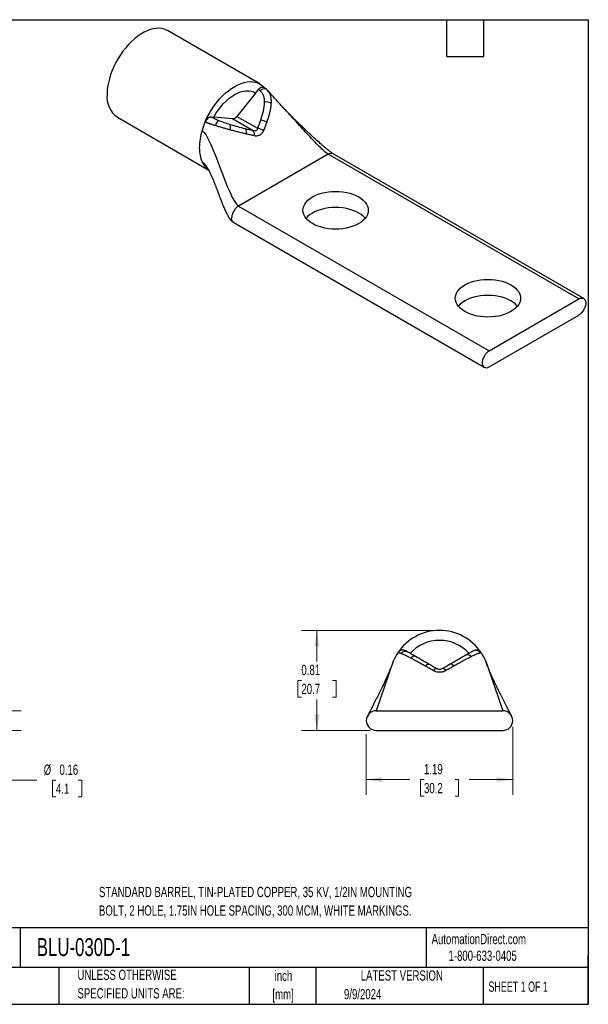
# Model space of a CAD drawing. Header units: inches. Extents: x 0.2 to 10.8, y 0.2 to 8.2.
# Tile 2 of 2: x 6.1 to 10.8, y 0.2 to 8.2. Entities that reach past the tile are written whole.
import ezdxf

# ---------------------------------------------------------------- set-up
doc = ezdxf.new("R2010")
doc.units = ezdxf.units.IN
doc.header["$MEASUREMENT"] = 0
doc.layers.add('TEXT', color=140, linetype='Continuous', lineweight=25)
doc.styles.add('SLDTEXTSTYLE0', font='TXT', dxfattribs={"width": 0.7})
doc.styles.add('SLDTEXTSTYLE1', font='TXT', dxfattribs={"width": 0.65})
doc.dimstyles.new('SLDDIMSTYLE0', dxfattribs={"dimtxt": 0.084961, "dimasz": 0.13, "dimexe": 0, "dimexo": 0.0625, "dimgap": 0.02124, "dimtad": 0, "dimtih": 1, "dimtoh": 1, "dimrnd": 1e-09, "dimdsep": 46, "dimtxsty": 'SLDTEXTSTYLE0', "dimsah": 1, "dimcen": 0.09, "dimadec": 0, "dimazin": 2, "dimtfac": 1, "dimtmove": 0, "dimatfit": 0, "dimfxl": 0, "dimfrac": 2, "dimtolj": 1, "dimtzin": 12, "dimarcsym": 0})
doc.dimstyles.new('SLDDIMSTYLE1', dxfattribs={"dimtxt": 0.084961, "dimasz": 0.13, "dimexe": 0, "dimexo": 0.0625, "dimgap": 0.02124, "dimtad": 0, "dimtih": 1, "dimtoh": 1, "dimrnd": 1e-09, "dimzin": 12, "dimdsep": 46, "dimtxsty": 'SLDTEXTSTYLE0', "dimsah": 1, "dimcen": 0.09, "dimadec": 0, "dimazin": 3, "dimtfac": 1, "dimtofl": 0, "dimtmove": 0, "dimatfit": 3, "dimfxl": 0, "dimfrac": 2, "dimtolj": 1, "dimtzin": 12, "dimarcsym": 0})
doc.dimstyles.new('SLDDIMSTYLE3', dxfattribs={"dimtxt": 0.084961, "dimasz": 0.13, "dimexe": 0, "dimexo": 0.0625, "dimgap": 0.02124, "dimtad": 0, "dimtih": 1, "dimtoh": 1, "dimrnd": 1e-09, "dimdsep": 46, "dimtxsty": 'SLDTEXTSTYLE0', "dimsah": 1, "dimcen": 0.09, "dimadec": 0, "dimazin": 2, "dimtfac": 1, "dimtofl": 0, "dimtmove": 0, "dimatfit": 3, "dimfxl": 0, "dimfrac": 2, "dimtolj": 1, "dimtzin": 12, "dimarcsym": 0})

# ---------------------------------------------------------------- blocks, each defined once
blk = doc.blocks.new('_D_4')
at = {"color": 7, "linetype": 'Continuous', "lineweight": 0}
for p, q in [((6.0171, 2.6354), (6.0171, 2.8854)), ((5.6734, 2.6354), (6.1421, 2.6354)), ((5.6734, 2.4754), (6.1421, 2.4754)), ((6.0171, 2.0713), (6.0171, 2.4754)), ((6.2671, 2.0713), (6.0171, 2.0713)), ((6.4236, 2.0713), (6.3951, 2.0713)), ((6.3951, 2.0713), (6.3951, 1.9363)), ((6.6054, 2.0713), (6.634, 2.0713)), ((6.634, 2.0713), (6.634, 1.9363)), ((6.3951, 1.9363), (6.4236, 1.9363)), ((6.634, 1.9363), (6.6054, 1.9363))]:
    blk.add_line(p, q, dxfattribs=at)
at = {"color": 7, "linetype": 'Continuous', "lineweight": 18}
for points in [[(6.0171, 2.6354), (6.0371, 2.7654), (5.9971, 2.7654)], [(6.0171, 2.4754), (5.9971, 2.3454), (6.0371, 2.3454)]]:
    blk.add_solid(points, dxfattribs=at)
at = {"color": 7, "linetype": 'Continuous', "lineweight": 18, "char_height": 0.08333, "attachment_point": 1, "style": 'SLDTEXTSTYLE0'}
for s, insert in [('%%c', (6.3242, 2.1978)), ('0.16', (6.4524, 2.1978)), ('4.1', (6.4236, 2.0437))]:
    blk.add_mtext(s, dxfattribs=dict(at, insert=insert))
blk = doc.blocks.new('_D_5')
at = {"color": 7, "linetype": 'Continuous', "lineweight": 0}
for p, q in [((9.491, 3.2884), (8.4199, 3.2884)), ((8.5449, 3.2884), (8.5449, 3.0359)), ((8.4186, 2.8819), (8.3901, 2.8819)), ((8.3901, 2.8819), (8.3901, 2.7468)), ((8.6711, 2.8819), (8.6996, 2.8819)), ((8.6996, 2.8819), (8.6996, 2.7468)), ((8.3901, 2.7468), (8.4186, 2.7468)), ((8.5449, 2.4754), (8.5449, 2.7278)), ((8.6996, 2.7468), (8.6711, 2.7468)), ((8.976, 2.4754), (8.4199, 2.4754))]:
    blk.add_line(p, q, dxfattribs=at)
at = {"color": 7, "linetype": 'Continuous', "lineweight": 18}
for points in [[(8.5449, 3.2884), (8.5249, 3.1584), (8.5649, 3.1584)], [(8.5449, 2.4754), (8.5649, 2.6054), (8.5249, 2.6054)]]:
    blk.add_solid(points, dxfattribs=at)
at = {"color": 7, "linetype": 'Continuous', "lineweight": 18, "char_height": 0.08333, "attachment_point": 1, "style": 'SLDTEXTSTYLE0'}
for s, insert in [('0.81', (8.4186, 3.0083)), ('20.7', (8.4186, 2.8543))]:
    blk.add_mtext(s, dxfattribs=dict(at, insert=insert))
blk = doc.blocks.new('_D_6')
at = {"color": 7, "linetype": 'Continuous', "lineweight": 0}
for p, q in [((10.136, 2.5054), (10.136, 1.9509)), ((8.946, 2.4454), (8.946, 1.9509)), ((8.946, 2.0759), (9.2996, 2.0759)), ((9.4148, 2.0759), (9.3862, 2.0759)), ((9.3862, 2.0759), (9.3862, 1.9409)), ((9.6672, 2.0759), (9.6958, 2.0759)), ((9.6958, 2.0759), (9.6958, 1.9409)), ((10.136, 2.0759), (9.7824, 2.0759)), ((9.3862, 1.9409), (9.4148, 1.9409)), ((9.6958, 1.9409), (9.6672, 1.9409))]:
    blk.add_line(p, q, dxfattribs=at)
at = {"color": 7, "linetype": 'Continuous', "lineweight": 18}
for points in [[(8.946, 2.0759), (9.076, 2.0559), (9.076, 2.0959)], [(10.136, 2.0759), (10.006, 2.0959), (10.006, 2.0559)]]:
    blk.add_solid(points, dxfattribs=at)
at = {"color": 7, "linetype": 'Continuous', "lineweight": 18, "char_height": 0.08333, "attachment_point": 1, "style": 'SLDTEXTSTYLE0'}
for s, insert in [('1.19', (9.4148, 2.2024)), ('30.2', (9.4148, 2.0483))]:
    blk.add_mtext(s, dxfattribs=dict(at, insert=insert))

msp = doc.modelspace()

# ---------------------------------------------------------------- linework, layer by layer
for p, q in [((8.0795, 7.7283), (7.33, 8.161)), ((8.0456, 7.6534), (8.0692, 7.6828)), ((8.0695, 7.6827), (8.0692, 7.6828)), ((8.1321, 7.6857), (8.1107, 7.7016)), ((8.1124, 7.7007), (8.1119, 7.701)), ((8.1478, 7.6699), (8.1321, 7.6857)), ((8.0456, 7.6534), (7.8939, 7.4647)), ((8.1405, 7.6773), (8.1464, 7.6698)), ((6.9235, 7.4569), (7.6651, 7.0287)), ((7.6833, 7.46), (7.6837, 7.4598)), ((7.6833, 7.46), (7.7069, 7.4579)), ((7.8586, 7.4443), (7.7069, 7.4579)), ((8.0263, 7.3475), (7.8586, 7.4443)), ((7.8939, 7.4647), (8.0617, 7.3679)), ((8.6364, 7.1566), (7.9081, 6.7361)), ((10.6729, 5.9809), (8.6364, 7.1566)), ((10.7129, 5.9849), (8.6764, 7.1605)), ((7.6625, 7.033), (7.6626, 7.0331)), ((7.9081, 6.7361), (9.9445, 5.5605)), ((7.8681, 6.6015), (9.9045, 5.4259)), ((9.9445, 5.5605), (10.6729, 5.9809)), ((9.9445, 5.4298), (10.6729, 5.8503)), ((9.1654, 3.0374), (9.1536, 3.0025)), ((9.9285, 3.0022), (9.9166, 3.0374)), ((9.026, 2.6354), (10.056, 2.6354)), ((9.026, 2.4754), (10.056, 2.4754))]:
    msp.add_line(p, q)
at = {"flags": 128}
for points in [[(7.33, 8.161), (7.3254, 8.1635), (7.3059, 8.1719), (7.2851, 8.1773), (7.2629, 8.1798), (7.2397, 8.1793), (7.2155, 8.1759), (7.1907, 8.1694), (7.1653, 8.1601), (7.1396, 8.1479), (7.1138, 8.1331), (7.0881, 8.1156), (7.0628, 8.0956), (7.0379, 8.0733), (7.0137, 8.0489), (6.9905, 8.0226), (6.9684, 7.9945), (6.9475, 7.965), (6.9281, 7.9341), (6.9103, 7.9023), (6.8942, 7.8698), (6.88, 7.8367), (6.8677, 7.8034), (6.8576, 7.7702), (6.8496, 7.7373), (6.8439, 7.7049), (6.8404, 7.6734), (6.8393, 7.643)], [(7.636, 7.4198), (7.6512, 7.4527), (7.6682, 7.485), (7.6868, 7.5165), (7.707, 7.5468), (7.7285, 7.5757), (7.7513, 7.603), (7.775, 7.6285), (7.7996, 7.6519), (7.8248, 7.6731), (7.8504, 7.6919), (7.8763, 7.7081), (7.9021, 7.7217), (7.9277, 7.7325), (7.9529, 7.7404), (7.9775, 7.7453), (8.0012, 7.7473), (8.024, 7.7462), (8.0455, 7.7422), (8.0657, 7.7352), (8.0844, 7.7253), (8.1013, 7.7126), (8.1151, 7.6988)], [(8.1169, 7.6969), (8.1127, 7.7005), (8.1107, 7.7016)], [(8.1366, 7.6822), (8.1321, 7.6857), (8.1321, 7.6857)], [(7.7069, 7.4579), (7.7239, 7.4869), (7.7425, 7.5148), (7.7625, 7.5412), (7.7838, 7.5658), (7.806, 7.5883), (7.829, 7.6086), (7.8525, 7.6265), (7.8763, 7.6416), (7.9, 7.6539), (7.9235, 7.6632), (7.9465, 7.6694), (7.9687, 7.6725), (7.99, 7.6725), (8.01, 7.6692), (8.0286, 7.6628), (8.0456, 7.6534)], [(8.5088, 6.593), (8.4889, 6.6059), (8.4717, 6.6199), (8.4573, 6.6349), (8.4459, 6.6508), (8.4377, 6.6673), (8.4327, 6.6843), (8.431, 6.7014), (8.4327, 6.7186), (8.4377, 6.7355), (8.4459, 6.752), (8.4573, 6.7679), (8.4717, 6.783), (8.4889, 6.797), (8.5088, 6.8098), (8.531, 6.8212), (8.5552, 6.8312), (8.5813, 6.8395), (8.6088, 6.8461), (8.6374, 6.8508), (8.6668, 6.8537), (8.6965, 6.8547), (8.7262, 6.8537), (8.7556, 6.8508), (8.7842, 6.8461), (8.8117, 6.8395), (8.8377, 6.8312), (8.862, 6.8212), (8.8842, 6.8098), (8.9041, 6.797), (8.9213, 6.783), (8.9357, 6.7679), (8.9471, 6.752), (8.9553, 6.7355), (8.9603, 6.7186), (8.962, 6.7014), (8.9603, 6.6843), (8.9553, 6.6673), (8.9471, 6.6508), (8.9357, 6.6349), (8.9213, 6.6199), (8.9041, 6.6059), (8.8842, 6.593), (8.862, 6.5816), (8.8377, 6.5716), (8.8117, 6.5633), (8.7842, 6.5567), (8.7556, 6.552), (8.7262, 6.5491), (8.6965, 6.5481), (8.6668, 6.5491), (8.6374, 6.552), (8.6088, 6.5567), (8.5813, 6.5633), (8.5552, 6.5716), (8.531, 6.5816), (8.5088, 6.593)], [(8.9367, 6.6361), (8.9357, 6.6373), (8.9213, 6.6523), (8.9041, 6.6663), (8.8842, 6.6791), (8.862, 6.6906), (8.8377, 6.7005), (8.8117, 6.7089), (8.7842, 6.7154), (8.7556, 6.7202), (8.7262, 6.7231), (8.6965, 6.724), (8.6668, 6.7231), (8.6374, 6.7202), (8.6088, 6.7154), (8.5813, 6.7089), (8.5552, 6.7005), (8.531, 6.6906), (8.5088, 6.6791), (8.4889, 6.6663), (8.4717, 6.6523), (8.4573, 6.6373), (8.4563, 6.6361)], [(9.7462, 5.8787), (9.7264, 5.8915), (9.7091, 5.9055), (9.6947, 5.9206), (9.6833, 5.9364), (9.6751, 5.953), (9.6701, 5.9699), (9.6684, 5.9871), (9.6701, 6.0042), (9.6751, 6.0212), (9.6833, 6.0377), (9.6947, 6.0536), (9.7091, 6.0686), (9.7264, 6.0826), (9.7462, 6.0954), (9.7684, 6.1069), (9.7927, 6.1168), (9.8187, 6.1251), (9.8462, 6.1317), (9.8749, 6.1365), (9.9042, 6.1394), (9.9339, 6.1403), (9.9637, 6.1394), (9.993, 6.1365), (10.0216, 6.1317), (10.0491, 6.1251), (10.0752, 6.1168), (10.0995, 6.1069), (10.1217, 6.0954), (10.1415, 6.0826), (10.1587, 6.0686), (10.1731, 6.0536), (10.1845, 6.0377), (10.1928, 6.0212), (10.1978, 6.0042), (10.1994, 5.9871), (10.1978, 5.9699), (10.1928, 5.953), (10.1845, 5.9364), (10.1731, 5.9206), (10.1587, 5.9055), (10.1415, 5.8915), (10.1217, 5.8787), (10.0995, 5.8672), (10.0752, 5.8573), (10.0491, 5.849), (10.0216, 5.8424), (9.993, 5.8376), (9.9637, 5.8348), (9.9339, 5.8338), (9.9042, 5.8348), (9.8749, 5.8376), (9.8462, 5.8424), (9.8187, 5.849), (9.7927, 5.8573), (9.7684, 5.8672), (9.7462, 5.8787)], [(10.1741, 5.9217), (10.1731, 5.9229), (10.1587, 5.938), (10.1415, 5.952), (10.1217, 5.9648), (10.0995, 5.9762), (10.0752, 5.9862), (10.0491, 5.9945), (10.0216, 6.0011), (9.993, 6.0058), (9.9637, 6.0087), (9.9339, 6.0097), (9.9042, 6.0087), (9.8749, 6.0058), (9.8462, 6.0011), (9.8187, 5.9945), (9.7927, 5.9862), (9.7684, 5.9762), (9.7462, 5.9648), (9.7264, 5.952), (9.7091, 5.938), (9.6947, 5.9229), (9.6938, 5.9217)], [(10.6729, 5.9809), (10.6846, 5.9863), (10.6959, 5.9886), (10.7061, 5.9877), (10.7149, 5.9836), (10.7218, 5.9766), (10.7267, 5.9669), (10.7291, 5.9549), (10.7291, 5.9413), (10.7267, 5.9265), (10.7218, 5.9112), (10.7149, 5.8962), (10.7061, 5.882), (10.6959, 5.8692), (10.6846, 5.8585), (10.6729, 5.8503)], [(9.9445, 5.5605), (9.9328, 5.5523), (9.9215, 5.5416), (9.9113, 5.5288), (9.9025, 5.5146), (9.8955, 5.4995), (9.8907, 5.4843), (9.8883, 5.4695), (9.8883, 5.4559), (9.8907, 5.4439), (9.8955, 5.4342), (9.9025, 5.4272), (9.9113, 5.4231), (9.9215, 5.4222), (9.9328, 5.4245), (9.9445, 5.4298)], [(9.4247, 2.9978), (9.4289, 3.0024), (9.4331, 3.0064), (9.4373, 3.0097), (9.4412, 3.0121), (9.4449, 3.0138), (9.4484, 3.0146), (9.4514, 3.0146), (9.454, 3.0136)], [(9.4895, 2.9615), (9.4934, 2.966), (9.4974, 2.97), (9.5012, 2.9732), (9.5048, 2.9758), (9.5081, 2.9775), (9.5111, 2.9784), (9.5138, 2.9785), (9.516, 2.9778)], [(9.5926, 2.9615), (9.5886, 2.966), (9.5847, 2.97), (9.5809, 2.9732), (9.5772, 2.9758), (9.5739, 2.9775), (9.5709, 2.9784), (9.5682, 2.9785), (9.566, 2.9778)], [(9.6576, 2.998), (9.6534, 3.0026), (9.6491, 3.0066), (9.645, 3.0098), (9.6411, 3.0123), (9.6373, 3.014), (9.6339, 3.0148), (9.6309, 3.0147), (9.6283, 3.0138)]]:
    msp.add_lwpolyline(points, dxfattribs=at)
for centre, radius, start, end in [((8.1041, 7.6616), 0.0405, 80.59527, 148.67963), ((8.1192, 7.6403), 0.0472, 74.11444, 138.2844), ((7.0407, 7.622), 0.2025, 174.04772, 234.6401), ((8.1336, 7.5), 0.0815, 62.31124, 102.11792), ((7.6924, 7.4021), 0.0583, 98.58698, 162.75986), ((7.8558, 7.4899), 0.0456, 273.42954, 326.56509), ((7.8663, 7.3366), 0.1559, 142.53658, 160.35215), ((7.779, 7.3772), 0.0635, 339.28164, 17.97893), ((7.9248, 7.3328), 0.0485, 345.66773, 37.86133), ((8.0426, 7.251), 0.1184, 55.18082, 80.71766), ((8.0751, 7.3241), 0.1105, 56.38835, 84.23167), ((7.991, 7.316), 0.0473, 348.01405, 41.72351), ((9.541, 2.8819), 0.4065, 33.3087, 146.6913), ((9.541, 2.8819), 0.325, 42.54278, 137.45722), ((9.2431, 3.0777), 0.05, 60.00074, 146.69637), ((9.8362, 3.0767), 0.0495, 34.6848, 119.53467), ((9.8389, 3.0777), 0.05, 33.30284, 119.99968), ((9.2636, 3.0711), 0.0455, 62.94518, 141.32797), ((9.3354, 3.0433), 0.0344, 72.11165, 145.60652), ((9.7679, 3.0528), 0.0365, 36.23707, 110.54794), ((9.026, 2.5554), 0.08, 90, 270), ((10.056, 2.5554), 0.08, 270, 90)]:
    msp.add_arc(centre, radius, start, end)
for points, knots in [([(8.0692, 7.6828), (8.0695, 7.6832), (8.0703, 7.6841), (8.0716, 7.6857), (8.073, 7.6872), (8.0744, 7.6887), (8.0758, 7.6901), (8.0781, 7.6922), (8.0805, 7.6942), (8.0835, 7.6964), (8.0865, 7.6984), (8.0902, 7.7003), (8.0937, 7.7018), (8.0973, 7.7028), (8.1007, 7.7033), (8.104, 7.7034), (8.107, 7.7029), (8.1097, 7.7022), (8.1112, 7.7013), (8.1119, 7.7009)], [0, 0, 0, 0, 0.0195638, 0.058701, 0.0978383, 0.1174021, 0.1565393, 0.1956766, 0.2740284, 0.3131657, 0.3915175, 0.4698693, 0.5482211, 0.626573, 0.7049248, 0.7832766, 0.8616285, 0.9399803, 1, 1, 1, 1]), ([(8.0839, 7.6717), (8.0816, 7.6738), (8.0771, 7.6778), (8.072, 7.6811), (8.0695, 7.6827)], [0, 0, 0, 0, 0.524303, 1, 1, 1, 1]), ([(8.0839, 7.6717), (8.09, 7.666), (8.0951, 7.6596), (8.1037, 7.6457), (8.1072, 7.6381), (8.1148, 7.6143), (8.1167, 7.5973), (8.1165, 7.5797)], [0, 0, 0, 0, 0.25, 0.25, 0.5, 0.5, 1, 1, 1, 1]), ([(8.2687, 7.5373), (8.2584, 7.5483), (8.2387, 7.5693), (8.2087, 7.6033), (8.1837, 7.6318), (8.1618, 7.6558), (8.149, 7.6702), (8.1414, 7.6774), (8.1409, 7.6778)], [0, 0, 0, 0, 0.256176, 0.492318, 0.696229, 0.826526, 0.990511, 1, 1, 1, 1]), ([(8.1464, 7.6698), (8.1495, 7.6663), (8.159, 7.6553), (8.1668, 7.6322), (8.1719, 7.6028), (8.1717, 7.5822), (8.1715, 7.5722)], [0, 0, 0, 0, 0.144092, 0.445466, 0.72925, 1, 1, 1, 1]), ([(8.1165, 7.5797), (8.1164, 7.5558), (8.1126, 7.5313), (8.1017, 7.4826), (8.0945, 7.4583), (8.0862, 7.434)], [0, 0, 0, 0, 0.5, 0.5, 1, 1, 1, 1]), ([(8.1715, 7.5722), (8.1714, 7.569), (8.171, 7.5625), (8.1701, 7.5524), (8.1688, 7.5419), (8.1672, 7.5311), (8.1652, 7.5198), (8.1629, 7.5081), (8.1602, 7.4961), (8.1571, 7.4836), (8.1537, 7.4708), (8.1499, 7.4576), (8.1457, 7.4441), (8.1412, 7.4302), (8.1379, 7.4208), (8.1363, 7.4161)], [0, 0, 0, 0, 0.063392, 0.128909, 0.196609, 0.266538, 0.338736, 0.413232, 0.490049, 0.569203, 0.650699, 0.734538, 0.820713, 0.909207, 1, 1, 1, 1]), ([(8.6364, 7.1566), (8.6307, 7.1603), (8.618, 7.1689), (8.5963, 7.1881), (8.5694, 7.2138), (8.537, 7.2466), (8.4972, 7.2886), (8.452, 7.3375), (8.4026, 7.3917), (8.3527, 7.4466), (8.3074, 7.4961), (8.2786, 7.5267), (8.2664, 7.5396)], [0, 0, 0, 0, 0.042845, 0.096783, 0.162014, 0.251927, 0.353482, 0.485423, 0.624314, 0.764688, 0.901049, 1, 1, 1, 1]), ([(8.6764, 7.1605), (8.6734, 7.1624), (8.6674, 7.1661), (8.6544, 7.1755), (8.6387, 7.1877), (8.6222, 7.2012), (8.605, 7.2156), (8.5837, 7.2339), (8.5544, 7.2596), (8.5209, 7.2898), (8.4873, 7.3208), (8.4568, 7.3494), (8.4304, 7.3746), (8.4065, 7.3976), (8.3879, 7.4158), (8.3731, 7.4305), (8.3601, 7.4433), (8.3439, 7.4596), (8.3228, 7.481), (8.2971, 7.5074), (8.2787, 7.5269), (8.2687, 7.5373)], [0, 0, 0, 0, 0.02259, 0.045768, 0.091264, 0.130635, 0.159055, 0.210046, 0.27899, 0.366054, 0.449856, 0.523002, 0.589609, 0.645972, 0.701716, 0.729311, 0.758238, 0.7992, 0.853841, 0.921284, 1, 1, 1, 1]), ([(7.636, 7.4198), (7.6383, 7.425), (7.6412, 7.4305), (7.6485, 7.4408), (7.6529, 7.4456), (7.662, 7.4533), (7.6667, 7.4563), (7.6756, 7.4597), (7.6798, 7.4603), (7.6833, 7.46)], [0, 0, 0, 0, 0.25, 0.25, 0.5, 0.5, 0.75, 0.75, 1, 1, 1, 1]), ([(7.7426, 7.4314), (7.7318, 7.4359), (7.7214, 7.4405), (7.7066, 7.4477), (7.7017, 7.4501), (7.6924, 7.4549), (7.6879, 7.4574), (7.6837, 7.4598)], [0, 0, 0, 0, 0.5, 0.5, 0.75, 0.75, 1, 1, 1, 1]), ([(7.7195, 7.389), (7.7166, 7.3898), (7.711, 7.3915), (7.7029, 7.394), (7.6952, 7.3964), (7.688, 7.3987), (7.6812, 7.4009), (7.6748, 7.4031), (7.6688, 7.4053), (7.6632, 7.4073), (7.658, 7.4094), (7.6531, 7.4114), (7.6485, 7.4134), (7.6443, 7.4154), (7.6403, 7.4174), (7.6379, 7.4188), (7.6367, 7.4194)], [0, 0, 0, 0, 0.095136, 0.185753, 0.272149, 0.354587, 0.433298, 0.508482, 0.580311, 0.648935, 0.714484, 0.777076, 0.836818, 0.893814, 0.948171, 1, 1, 1, 1]), ([(7.8384, 7.3547), (7.8342, 7.3558), (7.8261, 7.3581), (7.814, 7.3615), (7.8022, 7.3648), (7.7908, 7.3681), (7.7778, 7.3718), (7.7634, 7.376), (7.7479, 7.3805), (7.7333, 7.3848), (7.724, 7.3876), (7.7195, 7.389)], [0, 0, 0, 0, 0.107364, 0.21095, 0.310869, 0.407245, 0.50021, 0.637877, 0.766516, 0.88696, 1, 1, 1, 1]), ([(7.8394, 7.3968), (7.8235, 7.4017), (7.8074, 7.407), (7.7749, 7.4185), (7.7586, 7.4247), (7.7426, 7.4314)], [0, 0, 0, 0, 0.5, 0.5, 1, 1, 1, 1]), ([(7.9631, 7.3626), (7.9432, 7.3676), (7.9231, 7.3728), (7.882, 7.384), (7.861, 7.39), (7.8394, 7.3968)], [0, 0, 0, 0, 0.5, 0.5, 1, 1, 1, 1]), ([(8.0617, 7.3679), (8.0612, 7.3635), (8.0601, 7.3595), (8.0564, 7.3528), (8.0539, 7.3502), (8.0476, 7.3466), (8.0438, 7.3456), (8.0355, 7.3453), (8.031, 7.3461), (8.0263, 7.3475)], [0, 0, 0, 0, 0.25, 0.25, 0.5, 0.5, 0.75, 0.75, 1, 1, 1, 1]), ([(8.1363, 7.4161), (8.1344, 7.4107), (8.1305, 7.3997), (8.1241, 7.383), (8.1174, 7.3658), (8.1126, 7.3542), (8.1102, 7.3483)], [0, 0, 0, 0, 0.238235, 0.484373, 0.738332, 1, 1, 1, 1]), ([(7.9718, 7.3208), (7.9657, 7.3223), (7.9538, 7.325), (7.936, 7.3293), (7.9186, 7.3336), (7.9017, 7.3379), (7.8853, 7.3421), (7.8692, 7.3464), (7.8537, 7.3505), (7.8434, 7.3533), (7.8384, 7.3547)], [0, 0, 0, 0, 0.1416108, 0.2785079, 0.4106438, 0.5379955, 0.6605653, 0.7783815, 0.8914992, 1, 1, 1, 1]), ([(8.0373, 7.3062), (8.0317, 7.3074), (8.0205, 7.3098), (8.004, 7.3135), (7.9878, 7.3171), (7.977, 7.3196), (7.9718, 7.3208)], [0, 0, 0, 0, 0.261614, 0.515554, 0.761709, 1, 1, 1, 1]), ([(8.1102, 7.3483), (8.1095, 7.3467), (8.1082, 7.3436), (8.1059, 7.3391), (8.1034, 7.3349), (8.1007, 7.331), (8.0964, 7.3253), (8.0899, 7.3186), (8.0807, 7.312), (8.0706, 7.3074), (8.061, 7.3051), (8.0524, 7.3045), (8.0449, 7.3048), (8.0398, 7.3057), (8.0373, 7.3062)], [0, 0, 0, 0, 0.05102, 0.101349, 0.151146, 0.20057, 0.249787, 0.375062, 0.499184, 0.623495, 0.748985, 0.831509, 0.914928, 1, 1, 1, 1]), ([(8.6764, 7.1605), (8.6705, 7.1626), (8.6589, 7.1669), (8.6439, 7.16), (8.6364, 7.1566)], [0, 0, 0, 0, 0.4999489, 1, 1, 1, 1]), ([(7.6107, 7.0959), (7.6154, 7.0924), (7.6261, 7.0845), (7.6407, 7.066), (7.6535, 7.048), (7.6609, 7.0356), (7.6633, 7.0315)], [0, 0, 0, 0, 0.221284, 0.500544, 0.834583, 1, 1, 1, 1]), ([(7.6107, 7.0959), (7.6167, 7.0846), (7.6287, 7.0621), (7.6473, 7.0411), (7.6604, 7.0332), (7.6637, 7.0313)], [0, 0, 0, 0, 0.42916, 0.858319, 1, 1, 1, 1]), ([(7.6626, 7.0331), (7.6648, 7.0294), (7.6687, 7.0227), (7.6746, 7.0109), (7.6807, 6.9981), (7.6863, 6.9854), (7.6918, 6.9726), (7.6973, 6.9592), (7.7042, 6.942), (7.7124, 6.9211), (7.7215, 6.8971), (7.7308, 6.8723), (7.7411, 6.8448), (7.7532, 6.8126), (7.767, 6.7767), (7.7816, 6.7401), (7.7962, 6.7062), (7.8099, 6.6773), (7.8213, 6.6562), (7.8312, 6.64), (7.8406, 6.6267), (7.8523, 6.6126), (7.8628, 6.6052), (7.8681, 6.6015)], [0, 0, 0, 0, 0.05615, 0.099604, 0.135742, 0.168391, 0.200153, 0.231934, 0.264251, 0.318816, 0.370626, 0.419167, 0.475022, 0.541231, 0.616418, 0.695645, 0.766238, 0.826767, 0.877533, 0.902133, 0.932197, 0.965666, 1, 1, 1, 1]), ([(7.9081, 6.7361), (7.9007, 6.7318), (7.8933, 6.7259), (7.8796, 6.7114), (7.8733, 6.703), (7.8628, 6.6848), (7.8586, 6.6752), (7.853, 6.6561), (7.8515, 6.6467), (7.8515, 6.6381)], [0, 0, 0, 0, 0.25, 0.25, 0.5, 0.5, 0.75, 0.75, 1, 1, 1, 1]), ([(7.8681, 6.6015), (7.8681, 6.6015), (7.862, 6.6027), (7.8544, 6.6147), (7.8525, 6.6303), (7.8515, 6.6381)], [0, 0, 0, 0, 0.000102, 0.500051, 1, 1, 1, 1]), ([(9.2843, 3.1116), (9.2794, 3.1144), (9.2755, 3.1167), (9.2714, 3.1191), (9.2702, 3.1197), (9.2686, 3.1206), (9.2681, 3.1209), (9.2681, 3.121)], [0, 0, 0, 0, 0.5, 0.5, 0.75, 0.75, 1, 1, 1, 1]), ([(9.2281, 3.0995), (9.2267, 3.1), (9.2239, 3.1009), (9.2201, 3.102), (9.2167, 3.1028), (9.2138, 3.1035), (9.2112, 3.104), (9.209, 3.1044), (9.2071, 3.1047), (9.2055, 3.1048), (9.2042, 3.1049), (9.2032, 3.105), (9.2024, 3.1051), (9.2018, 3.1051), (9.2014, 3.1051), (9.2013, 3.1051), (9.2013, 3.1051)], [0, 0, 0, 0, 0.095136, 0.185753, 0.272149, 0.354587, 0.433298, 0.508482, 0.580311, 0.648935, 0.714484, 0.777076, 0.836818, 0.893814, 0.948171, 1, 1, 1, 1]), ([(9.307, 3.0627), (9.3038, 3.0644), (9.2974, 3.0678), (9.2883, 3.0725), (9.2797, 3.0769), (9.2716, 3.0809), (9.2627, 3.0852), (9.2533, 3.0895), (9.2438, 3.0936), (9.2354, 3.097), (9.2305, 3.0987), (9.2281, 3.0995)], [0, 0, 0, 0, 0.107364, 0.21095, 0.310869, 0.407245, 0.50021, 0.637877, 0.766516, 0.88696, 1, 1, 1, 1]), ([(9.3459, 3.076), (9.3337, 3.0831), (9.3221, 3.0898), (9.301, 3.102), (9.2916, 3.1074), (9.2843, 3.1116)], [0, 0, 0, 0, 0.5, 0.5, 1, 1, 1, 1]), ([(9.4247, 2.9978), (9.419, 3.0011), (9.4076, 3.0074), (9.391, 3.0167), (9.3751, 3.0256), (9.36, 3.0339), (9.3457, 3.0418), (9.3321, 3.0493), (9.3192, 3.0562), (9.311, 3.0606), (9.307, 3.0627)], [0, 0, 0, 0, 0.1416108, 0.2785079, 0.4106438, 0.5379955, 0.6605653, 0.7783815, 0.8914992, 1, 1, 1, 1]), ([(9.454, 3.0136), (9.435, 3.0246), (9.4164, 3.0353), (9.3802, 3.0562), (9.3626, 3.0664), (9.3459, 3.076)], [0, 0, 0, 0, 0.5, 0.5, 1, 1, 1, 1]), ([(9.7551, 3.087), (9.7364, 3.0762), (9.7157, 3.0643), (9.673, 3.0396), (9.6509, 3.0268), (9.6283, 3.0138)], [0, 0, 0, 0, 0.5, 0.5, 1, 1, 1, 1]), ([(9.7974, 3.0744), (9.7947, 3.073), (9.7892, 3.0702), (9.7807, 3.0657), (9.7717, 3.061), (9.7623, 3.0559), (9.7524, 3.0506), (9.7421, 3.045), (9.7314, 3.0391), (9.7201, 3.0329), (9.7085, 3.0264), (9.6964, 3.0197), (9.6838, 3.0127), (9.6709, 3.0054), (9.662, 3.0005), (9.6576, 2.998)], [0, 0, 0, 0, 0.063392, 0.128909, 0.196609, 0.266538, 0.338736, 0.413232, 0.490049, 0.569203, 0.650699, 0.734538, 0.820713, 0.909207, 1, 1, 1, 1]), ([(9.8118, 3.1197), (9.8101, 3.1188), (9.8075, 3.1172), (9.8006, 3.1132), (9.7962, 3.1107), (9.7812, 3.102), (9.7688, 3.0949), (9.7551, 3.087)], [0, 0, 0, 0, 0.25, 0.25, 0.5, 0.5, 1, 1, 1, 1]), ([(9.8769, 3.1049), (9.8763, 3.1048), (9.875, 3.1047), (9.8727, 3.1043), (9.8698, 3.1038), (9.8664, 3.1031), (9.8624, 3.1021), (9.8577, 3.1008), (9.8523, 3.099), (9.8453, 3.0965), (9.8363, 3.0928), (9.8249, 3.0878), (9.8119, 3.0816), (9.8023, 3.0768), (9.7974, 3.0744)], [0, 0, 0, 0, 0.050765, 0.10446, 0.161253, 0.221348, 0.284988, 0.352461, 0.424103, 0.500303, 0.612344, 0.732397, 0.861331, 1, 1, 1, 1]), ([(9.8769, 3.1049), (9.878, 3.105), (9.8789, 3.105), (9.8802, 3.1051), (9.8807, 3.1051), (9.8807, 3.1051)], [0, 0, 0, 0, 0.5, 0.5, 1, 1, 1, 1]), ([(9.1529, 3.0028), (9.1528, 3.0025), (9.1525, 3.002), (9.1501, 2.9963), (9.1454, 2.9853), (9.1385, 2.9688), (9.1305, 2.9501), (9.1223, 2.9311), (9.1139, 2.9121), (9.1059, 2.8943), (9.0979, 2.8768), (9.0891, 2.8579), (9.0796, 2.8376), (9.0692, 2.8159), (9.0586, 2.7941), (9.0486, 2.7739), (9.0389, 2.7543), (9.029, 2.7348), (9.0188, 2.7147), (9.0075, 2.6925), (8.9949, 2.6682), (8.9826, 2.6446), (8.9715, 2.6233), (8.9625, 2.6061), (8.9549, 2.5917), (8.9525, 2.5867), (8.9515, 2.5844)], [0, 0, 0, 0, 0.018314, 0.038178, 0.081294, 0.125745, 0.167856, 0.215715, 0.252635, 0.285125, 0.325892, 0.3599, 0.40118, 0.451241, 0.494669, 0.537284, 0.578849, 0.619153, 0.662944, 0.710195, 0.765936, 0.827546, 0.875264, 0.921783, 0.964321, 1, 1, 1, 1]), ([(9.4895, 2.9615), (9.4838, 2.9647), (9.4726, 2.971), (9.4561, 2.9803), (9.4402, 2.9892), (9.4298, 2.995), (9.4247, 2.9978)], [0, 0, 0, 0, 0.261614, 0.515554, 0.761709, 1, 1, 1, 1]), ([(9.5926, 2.9615), (9.591, 2.9607), (9.5879, 2.959), (9.5831, 2.9567), (9.5782, 2.9547), (9.5732, 2.953), (9.5655, 2.9507), (9.5548, 2.9486), (9.5411, 2.9477), (9.5274, 2.9486), (9.5155, 2.9509), (9.5055, 2.9541), (9.4973, 2.9574), (9.4921, 2.9601), (9.4895, 2.9615)], [0, 0, 0, 0, 0.05102, 0.101349, 0.151146, 0.20057, 0.249787, 0.375062, 0.499184, 0.623495, 0.748985, 0.831509, 0.914928, 1, 1, 1, 1]), ([(9.566, 2.9778), (9.5623, 2.9757), (9.5584, 2.974), (9.5499, 2.9717), (9.5455, 2.9711), (9.5366, 2.9711), (9.5321, 2.9717), (9.5237, 2.974), (9.5196, 2.9757), (9.516, 2.9778)], [0, 0, 0, 0, 0.25, 0.25, 0.5, 0.5, 0.75, 0.75, 1, 1, 1, 1]), ([(9.6576, 2.998), (9.6524, 2.9951), (9.6421, 2.9893), (9.6261, 2.9803), (9.6095, 2.971), (9.5983, 2.9647), (9.5926, 2.9615)], [0, 0, 0, 0, 0.238235, 0.484373, 0.738332, 1, 1, 1, 1]), ([(10.1305, 2.5844), (10.13, 2.5857), (10.1288, 2.5883), (10.1234, 2.5988), (10.115, 2.6149), (10.1049, 2.634), (10.0975, 2.6481), (10.0924, 2.658), (10.0877, 2.667), (10.0821, 2.6777), (10.0712, 2.6989), (10.0546, 2.7314), (10.0357, 2.7693), (10.0197, 2.8018), (10.0075, 2.827), (9.9965, 2.8502), (9.9865, 2.8717), (9.9768, 2.8928), (9.9664, 2.9159), (9.9559, 2.9397), (9.9462, 2.9619), (9.9382, 2.9807), (9.9328, 2.9935), (9.9299, 3.0007), (9.9294, 3.0021), (9.9291, 3.0028)], [0, 0, 0, 0, 0.022195, 0.04645, 0.10611, 0.156935, 0.189974, 0.207942, 0.228632, 0.253236, 0.281965, 0.371921, 0.467479, 0.524686, 0.577185, 0.624616, 0.668314, 0.707843, 0.759022, 0.81925, 0.867812, 0.916378, 0.96156, 0.981784, 1, 1, 1, 1])]:
    msp.add_open_spline(points, degree=3, knots=knots)
for points in [[(7.636, 7.4198), (7.6262, 7.3968), (7.6177, 7.3734), (7.6107, 7.3499)], [(7.636, 7.4198), (7.6363, 7.4197), (7.6365, 7.4195), (7.6367, 7.4194)], [(8.0263, 7.3475), (8.0055, 7.3523), (7.9845, 7.3573), (7.9631, 7.3626)], [(8.0862, 7.434), (8.0788, 7.4119), (8.0705, 7.3899), (8.0617, 7.3679)], [(7.6107, 7.3499), (7.6043, 7.3283), (7.5932, 7.2821), (7.5888, 7.2334), (7.5888, 7.2103)], [(7.6107, 7.3499), (7.6936, 7.3021), (7.8252, 6.784), (7.9081, 6.7361)], [(7.5888, 7.2103), (7.5888, 7.1872), (7.5932, 7.1435), (7.6043, 7.1101), (7.6107, 7.0959)], [(9.2013, 3.1051), (9.1874, 3.0839), (9.1753, 3.0612), (9.1654, 3.0374)], [(9.2013, 3.1051), (9.2013, 3.1051), (9.2013, 3.1051), (9.2013, 3.1051)], [(9.8807, 3.1051), (9.8807, 3.1051), (9.8807, 3.1051), (9.8807, 3.1051)], [(9.9166, 3.0374), (9.9067, 3.0612), (9.8947, 3.0839), (9.8807, 3.1051)], [(9.1654, 3.0374), (9.1654, 3.0374), (9.026, 2.6354), (9.026, 2.6354)], [(9.516, 2.9778), (9.4951, 2.9899), (9.4744, 3.0019), (9.454, 3.0136)], [(9.6283, 3.0138), (9.6078, 3.002), (9.587, 2.9899), (9.566, 2.9778)], [(9.9166, 3.0374), (9.9166, 3.0374), (10.056, 2.6354), (10.056, 2.6354)]]:
    msp.add_open_spline(points, degree=3)
at = {"layer": 'TEXT'}
for p, q in [((0.25, 8.25), (10.75, 8.25)), ((9.6, 7.95), (9.6, 8.25)), ((9.9, 7.95), (9.9, 8.25)), ((10.75, 8.25), (10.75, 0.25)), ((9.6, 7.95), (9.9, 7.95)), ((10.75, 0.8711), (0.25, 0.8711)), ((6.1322, 0.8711), (6.1322, 0.55)), ((9.4321, 0.8711), (9.4321, 0.55)), ((10.75, 0.25), (10.75, 0.65)), ((10.75, 0.55), (0.25, 0.55)), ((6.448, 0.55), (6.448, 0.25)), ((7.9931, 0.55), (7.9931, 0.25)), ((8.5359, 0.55), (8.5359, 0.25)), ((9.8956, 0.55), (9.8956, 0.25)), ((0.25, 0.25), (10.75, 0.25))]:
    msp.add_line(p, q, dxfattribs=at)

# ---------------------------------------------------------------- texts
at = {"color": 7, "linetype": 'Continuous', "lineweight": 0, "char_height": 0.083333, "attachment_point": 1, "style": 'SLDTEXTSTYLE0'}
for s, insert in [('STANDARD BARREL, TIN-PLATED COPPER, 35 KV, 1/2IN MOUNTING', (6.7733, 1.2041)), ('BOLT, 2 HOLE, 1.75IN HOLE SPACING, 300 MCM, WHITE MARKINGS.', (6.7733, 1.0536))]:
    msp.add_mtext(s, dxfattribs=dict(at, insert=insert))
at = {"color": 179, "linetype": 'Continuous', "lineweight": 18, "char_height": 0.083333, "attachment_point": 1, "style": 'SLDTEXTSTYLE0'}
for s, insert in [('AutomationDirect.com', (9.4762, 0.8219)), ('1-800-633-0405', (9.6138, 0.6865))]:
    msp.add_mtext(s, dxfattribs=dict(at, insert=insert))
at = {"layer": 'TEXT'}
for s, insert, char_height, attachment_point, style in [('BLU-030D-1', (6.268, 0.788), 0.14583, 1, 'SLDTEXTSTYLE0'), ('UNLESS OTHERWISE', (6.5987, 0.5315), 0.083333, 1, 'SLDTEXTSTYLE0'), ('inch', (8.2726, 0.5235), 0.08333, 2, 'SLDTEXTSTYLE0'), ('LATEST VERSION', (9.2343, 0.5261), 0.083333, 2, 'SLDTEXTSTYLE0'), ('SHEET 1 OF 1', (9.9386, 0.4351), 0.083333, 1, 'SLDTEXTSTYLE1'), ('SPECIFIED UNITS ARE:', (6.5987, 0.381), 0.083333, 1, 'SLDTEXTSTYLE0'), ('[mm]', (8.2698, 0.373), 0.08333, 2, 'SLDTEXTSTYLE0'), ('9/9/2024', (8.7643, 0.3743), 0.08333, 1, 'SLDTEXTSTYLE0')]:
    msp.add_mtext(s, dxfattribs=dict(at, insert=insert, char_height=char_height, attachment_point=attachment_point, style=style))

# ---------------------------------------------------------------- dimensions: what is measured, and where the dimension line sits
at = {"color": 7, "linetype": 'Continuous', "lineweight": 18}
dim = msp.add_linear_dim(base=(8.5449, 3.2884), p1=(9.026, 2.4754), p2=(9.541, 3.2884), angle=90, dimstyle='SLDDIMSTYLE3', dxfattribs=at)
dim.commit()
dim.dimension.update_dxf_attribs({"geometry": '_D_5', "text_midpoint": (8.5449, 2.8819), "dimtype": 160})
dim = msp.add_linear_dim(base=(6.0171, 2.4754), p1=(5.6234, 2.6354), p2=(5.6234, 2.4754), angle=90, text='%%c<>', dimstyle='SLDDIMSTYLE0', dxfattribs=at)
dim.commit()
dim.dimension.update_dxf_attribs({"geometry": '_D_4', "text_midpoint": (6.0171, 2.0713), "dimtype": 160})
dim = msp.add_linear_dim(base=(8.946, 2.0759), p1=(10.136, 2.5554), p2=(8.946, 2.5554), dimstyle='SLDDIMSTYLE1', dxfattribs=at)
dim.commit()
dim.dimension.update_dxf_attribs({"geometry": '_D_6', "text_midpoint": (9.541, 2.0759), "dimtype": 160})

doc.saveas('drawing.dxf')
